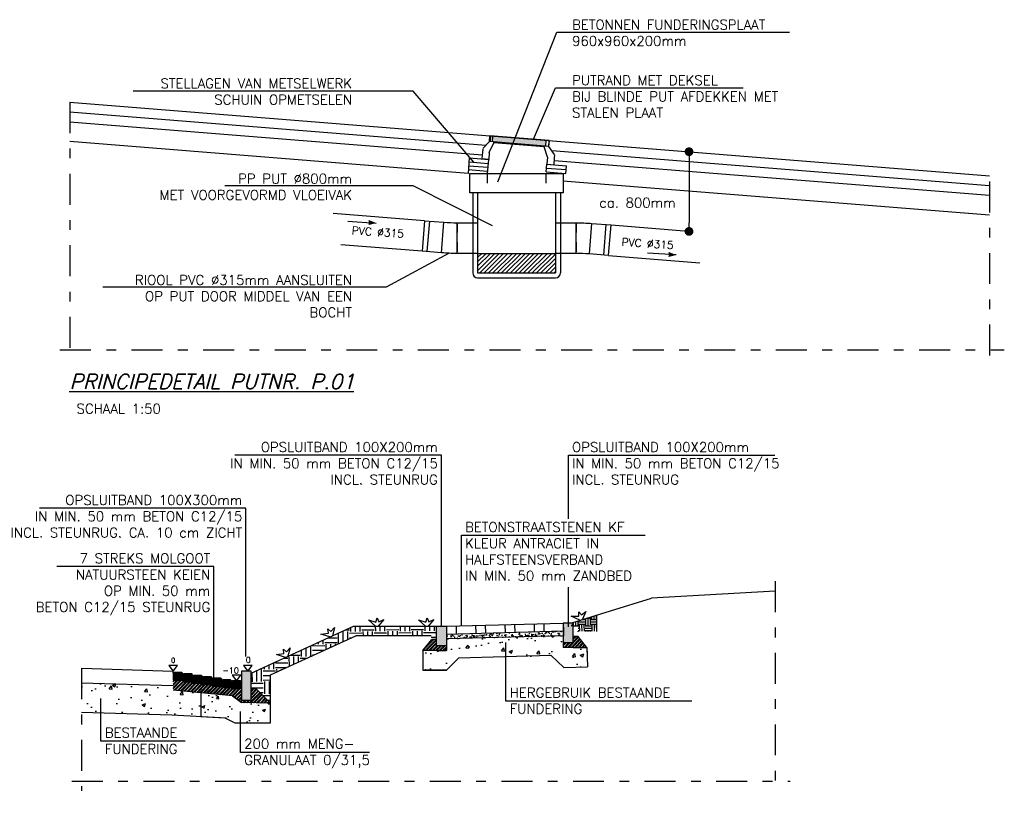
# Model space of a CAD drawing. Header units: metres. Extents: x 79.3 to 111, y -18.9 to -4.2.
# Tile 1 of 2: x 79.3 to 89.4, y -13.9 to -6. Entities that reach past the tile are written whole.
import ezdxf
from ezdxf.lldxf.tags import DXFTag

# ---------------------------------------------------------------- set-up
doc = ezdxf.new("R2010")
doc.units = ezdxf.units.M
for name, pattern in [('1-200 DASHDOT', [2.54, 1.27, -0.635, 0, -0.635]), ('1-200 HIDDEN', [0.9525, 0.635, -0.3175]), ('HIDDEN', [0.375, 0.25, -0.125])]:
    doc.linetypes.add(name, pattern=pattern)
for name, color, linetype in [('PH-ALG-AFBREEKLIJNEN', 8, '1-200 DASHDOT'), ('PH-ARCERING-FUNDERING', 8, 'Continuous'), ('PH-B-TEKST', 2, 'Continuous'), ('PH-BETON', 8, 'Continuous'), ('PH-D-PUTDEKSEL', 7, 'Continuous'), ('PH-D-STUWPUT', 4, 'Continuous'), ('PH-D-TEKST', 2, 'Continuous'), ('PH-INM-PUTRAND', 253, 'Solid'), ('PH-MAATVOERING', 7, 'Continuous'), ('PH-NIEUW-ARC-GRIND', 12, 'Continuous'), ('PH-NIEUW-DOORSNEDE-TEKST', 7, 'Continuous'), ('PH-NIEUW-ONTWERP', 7, 'Continuous'), ('PH-RIO-STRENG-RWA', 150, 'Continuous'), ('PH-TEKST', 2, 'Continuous')]:
    doc.layers.add(name, color=color, linetype=linetype)
doc.layers.add('VIEWPORT', color=7, linetype='Continuous', plot=False)
doc.styles.add('1-50', font='romans.shx', dxfattribs={"height": 0.1})
doc.styles.add('DETAIL', font='romans.shx', dxfattribs={"height": 0.025})
doc.styles.add('ROMANS', font='romans.shx')
doc.linetypes.add('1-200 ZIGZAG', pattern='A,0.0001016,-0.2032,[131,ltypeshp.shx,S=0.2032,R=0,X=-0.2032,Y=0],-0.4064,[131,ltypeshp.shx,S=0.2032,R=180,X=0.2032,Y=0],-0.2032', length=0.8129016)
tags = doc.linetypes.add('Solid', pattern=[10000, 10000]).pattern_tags.tags
tags[4:5] = [DXFTag(74, 4), DXFTag(75, 0), DXFTag(340, '0'), DXFTag(46, 1.0), DXFTag(50, 0.0), DXFTag(44, 0.0), DXFTag(45, 0.0)]
doc.dimstyles.new('BEMATING50', dxfattribs={"dimtxt": 0.1, "dimasz": 0.09, "dimexe": 0.1, "dimexo": 0.025, "dimgap": 0.1, "dimtad": 1, "dimlfac": -0.1, "dimzin": 0, "dimdsep": 46, "dimtxsty": '1-50', "dimblk": 'DOT', "dimcen": 0.09, "dimse1": 1, "dimse2": 1, "dimclrd": 8, "dimclre": 8, "dimclrt": 2, "dimadec": 1, "dimazin": 0, "dimtfac": 1, "dimtmove": 2, "dimatfit": 3, "dimfxl": 1, "dimtolj": 1, "dimtzin": 0, "dimarcsym": 0})
pattern_1 = [(0.4160000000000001, (0, 0), (0.1260745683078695, 0.127918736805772), [0.127, -0.127]), (0.4160000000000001, (-0.0003457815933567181, 0.04762374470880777), (0.1260745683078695, 0.127918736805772), [0.127, -0.127]), (0.4160000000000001, (-0.0006915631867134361, 0.09524748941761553), (0.1260745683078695, 0.127918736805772), [0.127, -0.127]), (90.41599999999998, (0.01506775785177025, 0.111237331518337), (-0.127918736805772, 0.1260745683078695), [0.127, -0.127]), (90.41599999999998, (0.06269150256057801, 0.1115831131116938), (-0.127918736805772, 0.1260745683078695), [0.127, -0.127]), (90.41599999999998, (0.1103152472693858, 0.1119288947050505), (-0.127918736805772, 0.1260745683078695), [0.127, -0.127])]

# ---------------------------------------------------------------- blocks, each defined once
blk = doc.blocks.new('_Dot')
at = {"color": 0, "linetype": 'ByBlock', "lineweight": -2}
blk.add_line((-0.5, 0), (-1, 0), dxfattribs=at)
at = {"color": 0, "linetype": 'ByBlock', "const_width": 0.5}
blk.add_lwpolyline([(-0.25, 0, 1), (0.25, 0, 1)], format="xyb", close=True, dxfattribs=at)
blk = doc.blocks.new('*D77')
at = {"color": 8, "lineweight": -2, "transparency": 16777216}
blk.add_line((86.12765123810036, -7.405306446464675), (86.12765123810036, -8.044022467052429), dxfattribs=at)
at = {"layer": 'Defpoints', "color": 0, "transparency": 16777216}
for p in [(86.12765123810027, -7.315306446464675), (86.12765123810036, -8.134022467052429), (86.16242437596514, -8.134022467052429)]:
    blk.add_point(p, dxfattribs=at)
at = {"color": 8, "lineweight": -2, "transparency": 16777216, "xscale": 0.09, "yscale": 0.09, "zscale": 0.09}
for p, rotation in [((86.12765123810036, -7.315306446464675), 90), ((86.12765123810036, -8.134022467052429), 270)]:
    blk.add_blockref('_Dot', p, dxfattribs=dict(at, rotation=rotation))
at = {"color": 2, "transparency": 16777216, "insert": (85.59848190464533, -7.83896997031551), "char_height": 0.1, "attachment_point": 5, "rotation": 0.10000000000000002, "style": '1-50'}
blk.add_mtext('\\A1;ca. 800mm', dxfattribs=at)

msp = doc.modelspace()

# ---------------------------------------------------------------- hatches: boundary and pattern name
h = msp.add_hatch()
h.set_pattern_fill('EARTH', color=12, scale=0.01, angle=0.4160000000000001)
h.set_pattern_definition([(0.4160000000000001, (16.61580428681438, 3.90832679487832), (0.06303728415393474, 0.06395936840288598), [0.0635, -0.0635]), (0.4160000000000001, (16.61563139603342, 3.932138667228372), (0.06303728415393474, 0.06395936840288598), [0.0635, -0.0635]), (0.4160000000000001, (16.61545850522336, 3.955950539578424), (0.06303728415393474, 0.06395936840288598), [0.0635, -0.0635]), (90.4159999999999, (16.62333816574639, 3.963945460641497), (-0.06395936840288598, 0.06303728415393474), [0.0635, -0.0635]), (90.4159999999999, (16.64715003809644, 3.964118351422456), (-0.06395936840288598, 0.06303728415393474), [0.0635, -0.0635]), (90.4159999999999, (16.67096191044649, 3.964291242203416), (-0.06395936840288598, 0.06303728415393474), [0.0635, -0.0635])])
h.paths.add_polyline_path([(84.92449708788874, -12.1525550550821), (84.92449708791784, -12.18838961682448), (84.9882855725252, -12.18664993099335), (84.98842188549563, -12.24666852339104), (85.18009451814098, -12.24144108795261), (85.18009451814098, -12.07341962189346)])
h = msp.add_hatch()
h.set_pattern_fill('EARTH', color=12, scale=0.02, angle=0.4160000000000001)
h.set_pattern_definition(pattern_1)
h.paths.add_polyline_path([(81.83195624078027, -12.97953866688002), (81.83195624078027, -12.57811009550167), (81.63195624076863, -12.66953866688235), (81.63195624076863, -12.82953866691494), (81.68195624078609, -12.82953866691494)])
h.paths.add_polyline_path([(83.53665932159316, -12.23340342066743), (83.53665932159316, -12.18933838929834), (82.68195624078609, -12.18953866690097), (82.46697280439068, -12.28781680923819), (83.47965139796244, -12.28781680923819), (83.4866593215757, -12.32363299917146), (83.53665932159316, -12.32363299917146)])
h = msp.add_hatch()
h.set_pattern_fill('EARTH', color=12, scale=0.02, angle=0.4160000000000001)
h.set_pattern_definition(pattern_1)
h.paths.add_polyline_path([(82.70749632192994, -12.28781680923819), (82.46697280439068, -12.28781680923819), (81.83195624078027, -12.57811009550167), (81.83195624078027, -12.68806370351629)])
h = msp.add_hatch()
h.set_pattern_fill('AR-CONC', color=12, scale=0.002, angle=0.4164620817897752, style=0)
h.set_pattern_definition([(50.41646208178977, (17.01580428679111, 3.879076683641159), (0.3645914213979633, -0.02922888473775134), [0.03809999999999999, -0.4190999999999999]), (355.4164620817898, (17.01580428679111, 3.879076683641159), (-0.07326240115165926, 0.3815912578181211), [0.03047999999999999, -0.3352811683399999]), (100.8679067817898, (17.04618680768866, 3.876640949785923), (0.291329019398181, 0.3523623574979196), [0.0323800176, -0.3561804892]), (46.60066208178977, (17.01506580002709, 3.980673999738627), (0.5427549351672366, -0.08014172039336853), [0.05714999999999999, -0.6286499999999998]), (97.05201969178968, (17.06029533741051, 3.973995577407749), (0.4711988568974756, 0.4982903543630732), [0.04857004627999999, -0.5342712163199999]), (351.6006132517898, (17.01506580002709, 3.980673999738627), (0.4711988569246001, 0.498290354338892), [0.04571993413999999, -0.5029194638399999]), (21.41646208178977, (17.06604907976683, 3.955643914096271), (0.3047074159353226, -0.2023209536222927), [0.03809999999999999, -0.4190999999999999]), (326.4164620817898, (17.06604907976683, 3.955643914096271), (0.1209232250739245, 0.3692646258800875), [0.03047999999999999, -0.3352799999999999]), (71.86790708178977, (17.09144136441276, 3.938783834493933), (0.425630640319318, 0.1669436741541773), [0.0323800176, -0.3561798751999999]), (37.91646208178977, (17.01580428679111, 3.879076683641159), (0.00494785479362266, 0.1691505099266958), [0, -0.331216, 0, -0.3403599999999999, 0, -0.33655]), (7.916462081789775, (17.01580428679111, 3.879076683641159), (0.1321794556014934, 0.2013272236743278), [0, -0.194056, 0, -0.3235959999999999, 0, -0.12827]), (327.9164620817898, (16.90252327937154, 3.878253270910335), (0.271257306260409, -0.009486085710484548), [0, -0.1269999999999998, 0, -0.3962399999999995, 0, -0.525779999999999]), (317.9164620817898, (16.8517246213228, 3.877884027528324), (0.2958809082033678, 0.05300501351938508), [0, -0.1651, 0, -0.2631439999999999, 0, -0.3733799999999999])])
h.paths.add_polyline_path([(81.1158222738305, -13.11588202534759), (81.11491443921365, -12.87200138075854), (80.83195624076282, -12.84392869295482), (80.83195624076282, -12.79885626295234), (79.89195624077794, -12.77065626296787), (79.89195624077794, -13.07079123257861), (80.8184623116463, -13.09858641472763)])
at = {"layer": 'PH-ARCERING-FUNDERING', "ltscale": 0.05}
h = msp.add_hatch(dxfattribs=at)
h.set_pattern_fill('ANSI32', color=256, scale=0.0027, angle=0.4164620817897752, style=0)
h.set_pattern_definition([(45.41646208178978, (19.61202661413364, 4.448527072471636), (-0.01831671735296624, 0.01805235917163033), []), (45.41646208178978, (19.62414964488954, 4.44861519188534), (-0.01831671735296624, 0.01805235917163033), [])])
h.paths.add_polyline_path([(83.63665932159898, -12.38933838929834), (83.63665932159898, -12.4393383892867), (83.39537212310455, -12.4393383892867), (83.4866593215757, -12.32363299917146), (83.53665932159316, -12.32363299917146), (83.53665932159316, -12.38933838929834)])
h = msp.add_hatch(dxfattribs=at)
h.set_pattern_fill('AR-SAND', color=256, scale=0.001, angle=0.4164620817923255, style=0)
h.set_pattern_definition([(37.91646208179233, (0, 0), (-0.001955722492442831, 0.04892840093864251), [0, -0.038608, 0, -0.04318, 0, -0.041275]), (7.916462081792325, (0, 0), (0.04443011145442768, 0.07200735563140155), [0, -0.020828, 0, -0.034798, 0, -0.013335]), (327.9164620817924, (-0.0312411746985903, -0.0002270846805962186), (0.07909610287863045, 0.000718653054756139), [0, -0.0127, 0, -0.04571999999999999, 0, -0.05968999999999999]), (317.9164620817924, (-0.0312411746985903, -0.0002270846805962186), (0.07619159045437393, 0.02284733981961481), [0, -0.00635, 0, -0.029972, 0, -0.03429])])
h.paths.add_polyline_path([(84.83665932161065, -12.23664086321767), (83.63884032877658, -12.26930865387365), (83.64020345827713, -12.31929006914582), (84.83665932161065, -12.28665945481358)])
h = msp.add_hatch(dxfattribs=at)
h.set_pattern_fill('ANSI32', color=256, scale=0.0027, angle=0.4164620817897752, style=0)
h.set_pattern_definition([(45.41646208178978, (19.92050736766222, 4.481254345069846), (-0.01831671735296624, 0.01805235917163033), []), (45.41646208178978, (19.93263039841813, 4.48134246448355), (-0.01831671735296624, 0.01805235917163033), [])])
h.paths.add_polyline_path([(84.83665932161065, -12.35661111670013), (84.83665932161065, -12.40661111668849), (85.07794652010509, -12.40661111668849), (84.98665932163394, -12.29090572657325), (84.93665932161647, -12.29090572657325), (84.93665932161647, -12.35661111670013)])
h = msp.add_hatch(dxfattribs=at)
h.set_pattern_fill('ANSI32', color=256, scale=0.0027, angle=0.4164620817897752, style=0)
h.set_pattern_definition([(45.41646208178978, (80.63195624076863, -12.72953866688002), (-0.01831671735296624, 0.01805235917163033), []), (45.41646208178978, (80.64407927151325, -12.72945054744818), (-0.01831671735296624, 0.01805235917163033), [])])
h.paths.add_polyline_path([(80.83195624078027, -12.74378877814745), (80.83252113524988, -12.84398473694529), (81.44109057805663, -12.90436178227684), (81.53195624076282, -12.97378877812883), (81.83195624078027, -12.97953866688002), (81.68195624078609, -12.82953866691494), (81.63195624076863, -12.82953866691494), (81.63195624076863, -12.94878877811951), (81.53195624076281, -12.94878877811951), (81.53195624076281, -12.82878877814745), (81.43195624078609, -12.82878877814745), (81.43195624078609, -12.81878877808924), (81.33195624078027, -12.81878877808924), (81.33195624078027, -12.80378877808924), (81.23195624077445, -12.80378877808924), (81.23195624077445, -12.78878877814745), (81.13195624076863, -12.78878877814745), (81.13195624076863, -12.77378877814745), (81.03195624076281, -12.77378877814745), (81.03195624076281, -12.75953866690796), (80.93195624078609, -12.75953866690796), (80.93195624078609, -12.74378877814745)])
h = msp.add_hatch(dxfattribs=at)
h.set_pattern_fill('AR-CONC', color=256, scale=0.0017, style=0)
h.set_pattern_definition([(49.99999999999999, (16.61580428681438, 3.90832679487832), (0.3097139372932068, -0.02709644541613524), [0.032385, -0.356235]), (355, (16.61580428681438, 3.90832679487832), (-0.05991381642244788, 0.3247966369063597), [0.025908, -0.284988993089]), (100.4514447, (16.64161369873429, 3.906068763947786), (0.2498001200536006, 0.2977001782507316), [0.02752301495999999, -0.3027534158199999]), (46.18420000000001, (16.61580428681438, 3.994686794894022), (0.4608343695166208, -0.07147195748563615), [0.0485775, -0.5343524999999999]), (96.63555760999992, (16.65420711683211, 3.988730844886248), (0.4035870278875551, 0.4206244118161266), [0.041284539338, -0.454130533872]), (351.1841511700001, (16.61580428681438, 3.994686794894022), (0.4035870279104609, 0.4206244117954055), [0.038861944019, -0.427481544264]), (21, (16.65898428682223, 3.973096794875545), (0.2577444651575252, -0.1738508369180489), [0.032385, -0.356235]), (326.0000000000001, (16.65898428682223, 3.973096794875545), (0.105063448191, 0.3131195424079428), [0.025908, -0.284988]), (71.45144499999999, (16.68046299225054, 3.958609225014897), (0.3628079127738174, 0.1392687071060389), [0.02752301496, -0.3027528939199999]), (37.50000000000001, (16.61580428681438, 3.90832679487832), (0.005250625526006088, 0.1437435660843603), [0, -0.2815336, 0, -0.289306, 0, -0.2860675]), (7.499999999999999, (16.61580428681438, 3.90832679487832), (0.1135934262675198, 0.1703069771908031), [0, -0.1649476, 0, -0.2750566, 0, -0.1090295]), (327.5, (16.51951288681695, 3.90832679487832), (0.2305040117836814, -0.009738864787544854), [0, -0.10795, 0, -0.336804, 0, -0.4469129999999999]), (317.5, (16.47633288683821, 3.90832679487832), (0.2518196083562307, 0.04322503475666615), [0, -0.140335, 0, -0.2236724, 0, -0.317373])])
h.paths.add_polyline_path([(81.11493585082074, -12.87775339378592), (81.115684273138, -13.07880952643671), (81.36452383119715, -13.10349725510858), (81.46458434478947, -13.17953866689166), (81.83195624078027, -13.17953866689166), (81.83195624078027, -12.97953866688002), (81.53195624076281, -12.97953866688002), (81.44052568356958, -12.91005562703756)])
at = {"layer": 'PH-BETON'}
h = msp.add_hatch(dxfattribs=at)
h.set_pattern_fill('AR-CONC', color=256, scale=0.002, angle=0.4164620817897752, style=0)
h.set_pattern_definition([(50.41646208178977, (63.98896466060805, 4.959108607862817), (0.3645914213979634, -0.02922888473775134), [0.03809999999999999, -0.4191]), (355.4164620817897, (63.98896466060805, 4.959108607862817), (-0.07326240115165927, 0.381591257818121), [0.03047999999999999, -0.3352811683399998]), (100.8679067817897, (64.0193471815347, 4.95667287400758), (0.2913290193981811, 0.3523623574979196), [0.03238001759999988, -0.356180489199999]), (46.60066208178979, (63.98822617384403, 5.060705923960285), (0.5427549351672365, -0.08014172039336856), [0.05714999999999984, -0.6286499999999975]), (97.05201969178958, (64.03345571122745, 5.054027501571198), (0.4711988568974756, 0.4982903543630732), [0.04857004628, -0.53427121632]), (351.6006132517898, (63.98822617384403, 5.060705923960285), (0.4711988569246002, 0.498290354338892), [0.04571993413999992, -0.5029194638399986]), (21.41646208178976, (64.03920945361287, 5.035675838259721), (0.3047074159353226, -0.2023209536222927), [0.03809999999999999, -0.4191]), (326.4164620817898, (64.03920945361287, 5.035675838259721), (0.1209232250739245, 0.3692646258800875), [0.03047999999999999, -0.3352799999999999]), (71.86790708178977, (64.0646017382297, 5.018815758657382), (0.4256306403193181, 0.1669436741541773), [0.03238001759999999, -0.3561798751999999]), (37.91646208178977, (63.98896466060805, 4.959108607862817), (0.00494785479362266, 0.1691505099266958), [0, -0.331216, 0, -0.34036, 0, -0.33655]), (7.916462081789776, (63.98896466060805, 4.959108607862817), (0.1321794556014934, 0.2013272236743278), [0, -0.1940559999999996, 0, -0.3235959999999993, 0, -0.1282699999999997]), (327.9164620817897, (63.87568365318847, 4.958285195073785), (0.271257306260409, -0.009486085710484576), [0, -0.1269999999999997, 0, -0.3962399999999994, 0, -0.5257799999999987]), (317.9164620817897, (63.82488499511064, 4.957915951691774), (0.2958809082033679, 0.05300501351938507), [0, -0.1650999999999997, 0, -0.2631439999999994, 0, -0.3733799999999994])])
h.paths.add_polyline_path([(83.39537212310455, -12.6393383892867), (83.63665932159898, -12.6393383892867), (83.75989766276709, -12.51610004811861), (84.71082871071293, -12.49016556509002), (84.8432388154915, -12.61429309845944), (85.08440035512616, -12.60650695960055), (85.07794652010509, -12.40661111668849), (84.83665932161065, -12.40661111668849), (84.83665932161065, -12.28665945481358), (83.63665932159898, -12.3193867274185), (83.63665932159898, -12.4393383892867), (83.39537212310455, -12.4393383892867)])
at = {"layer": 'PH-NIEUW-ONTWERP'}
h = msp.add_hatch(color=11, dxfattribs=at)
h.dxf.hatch_style = 1
h.paths.add_polyline_path([(83.63665932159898, -12.38933838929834), (83.53665932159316, -12.38933838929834), (83.53665932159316, -12.18933838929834), (83.63665932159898, -12.18933838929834)])
h = msp.add_hatch(color=11, dxfattribs=at)
h.dxf.hatch_style = 1
h.paths.add_polyline_path([(84.83665932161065, -12.35661111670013), (84.93665932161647, -12.35661111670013), (84.93665932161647, -12.15661111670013), (84.83665932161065, -12.15661111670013)])
h = msp.add_hatch(color=11, dxfattribs=at)
h.dxf.hatch_style = 1
h.paths.add_polyline_path([(80.84195624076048, -12.66378877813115), (80.83195624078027, -12.67378877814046), (80.83195624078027, -12.74378877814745), (80.93195624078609, -12.74378877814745), (80.93195624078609, -12.67378877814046), (80.92195624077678, -12.66378877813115)])
h = msp.add_hatch(color=11, dxfattribs=at)
h.dxf.hatch_style = 1
h.paths.add_polyline_path([(80.9419562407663, -12.67878877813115), (80.93195624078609, -12.68878877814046), (80.93195624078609, -12.75878877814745), (81.03195624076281, -12.75878877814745), (81.03195624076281, -12.68878877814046), (81.0219562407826, -12.67878877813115)])
h = msp.add_hatch(color=11, dxfattribs=at)
h.dxf.hatch_style = 1
h.paths.add_polyline_path([(81.04195624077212, -12.69378877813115), (81.03195624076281, -12.70378877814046), (81.03195624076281, -12.77378877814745), (81.13195624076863, -12.77378877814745), (81.13195624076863, -12.70378877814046), (81.12195624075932, -12.69378877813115)])
h = msp.add_hatch(color=11, dxfattribs=at)
h.dxf.hatch_style = 1
h.paths.add_polyline_path([(81.14195624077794, -12.70878877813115), (81.13195624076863, -12.71878877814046), (81.13195624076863, -12.78878877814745), (81.23195624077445, -12.78878877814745), (81.23195624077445, -12.71878877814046), (81.22195624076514, -12.70878877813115)])
h = msp.add_hatch(color=11, dxfattribs=at)
h.dxf.hatch_style = 1
h.paths.add_polyline_path([(81.24195624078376, -12.72378877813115), (81.23195624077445, -12.73378877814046), (81.23195624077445, -12.80378877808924), (81.33195624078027, -12.80378877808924), (81.33195624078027, -12.73378877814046), (81.32195624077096, -12.72378877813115)])
h = msp.add_hatch(color=11, dxfattribs=at)
h.dxf.hatch_style = 1
h.paths.add_polyline_path([(81.53195624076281, -12.94878877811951), (81.63195624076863, -12.94878877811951), (81.63195624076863, -12.64878877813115), (81.53195624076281, -12.64878877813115)])
h = msp.add_hatch(color=11, dxfattribs=at)
h.dxf.hatch_style = 1
h.paths.add_polyline_path([(81.34195624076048, -12.73878877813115), (81.33195624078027, -12.74878877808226), (81.33195624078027, -12.81878877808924), (81.43195624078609, -12.81878877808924), (81.43195624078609, -12.74878877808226), (81.42195624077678, -12.73878877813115)])
h = msp.add_hatch(color=11, dxfattribs=at)
h.dxf.hatch_style = 1
h.paths.add_polyline_path([(81.4419562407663, -12.74878877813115), (81.43195624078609, -12.75878877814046), (81.43195624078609, -12.82878877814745), (81.53195624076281, -12.82878877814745), (81.53195624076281, -12.75878877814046), (81.5219562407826, -12.74878877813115)])
at = {"layer": 'PH-RIO-STRENG-RWA', "linetype": 'Continuous'}
h = msp.add_hatch(dxfattribs=at)
h.set_pattern_fill('ANSI31', color=8, scale=0.01)
h.set_pattern_definition([(45, (-51.00228167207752, 0.3222072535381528), (-0.02245064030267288, 0.02245064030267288), [])])
h.paths.add_polyline_path([(84.75713091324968, -8.359877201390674), (83.95713091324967, -8.359877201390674), (83.95713091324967, -8.55987720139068), (84.75713091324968, -8.559877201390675)])

# ---------------------------------------------------------------- linework, layer by layer
for p, q in [((79.76984238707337, -6.80668173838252), (89.21109199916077, -7.561981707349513)), ((79.76984238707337, -6.907001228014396), (84.04326400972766, -7.24887495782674)), ((79.76984238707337, -7.007320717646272), (84.00471621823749, -7.346110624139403)), ((79.76984238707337, -7.207959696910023), (83.85918118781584, -7.535106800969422)), ((84.69000154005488, -7.260486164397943), (84.07940286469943, -7.211638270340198)), ((84.71976077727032, -7.302994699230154), (89.21109199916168, -7.662301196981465)), ((84.74235952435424, -7.405122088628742), (89.21109199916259, -7.762620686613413)), ((84.83207349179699, -7.612938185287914), (89.21109199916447, -7.963259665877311)), ((83.41229192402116, -8.023561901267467), (83.38717217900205, -8.337558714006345)), ((83.46213268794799, -8.02754916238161), (83.43701294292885, -8.34154597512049)), ((83.58653523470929, -8.353507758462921), (83.61165497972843, -8.039510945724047)), ((83.74602567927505, -8.359877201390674), (83.74602567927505, -8.044877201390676)), ((83.90713091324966, -8.044877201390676), (83.90713091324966, -8.359877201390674)), ((83.95713091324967, -8.044877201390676), (83.95713091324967, -8.359877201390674)), ((84.75713091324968, -8.044877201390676), (84.75713091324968, -8.359877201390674)), ((84.8071309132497, -8.044877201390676), (84.8071309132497, -8.359877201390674)), ((84.9682361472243, -8.359877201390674), (84.9682361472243, -8.044877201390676)), ((85.12772659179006, -8.051246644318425), (85.10260684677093, -8.3652434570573)), ((85.25212913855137, -8.377205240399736), (85.27724888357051, -8.063208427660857)), ((85.30196990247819, -8.38119250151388), (85.3270896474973, -8.067195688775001))]:
    msp.add_line(p, q)
at = {"color": 12}
for p, q in [((87.01195624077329, -11.82953866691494), (85.74195624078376, -11.89953866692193)), ((85.18009451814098, -12.24144108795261), (85.18009451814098, -12.07341962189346)), ((81.83195624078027, -12.68806370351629), (82.70749632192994, -12.28781680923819)), ((83.47965139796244, -12.28781680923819), (82.70749632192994, -12.28781680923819)), ((79.89195624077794, -12.62058877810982), (80.83195624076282, -12.64878877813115)), ((80.83195624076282, -12.66878877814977), (80.83195624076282, -12.64878877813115)), ((81.83195624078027, -12.97953866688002), (81.83195624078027, -12.68806370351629)), ((79.89195624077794, -12.77065626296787), (80.83195624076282, -12.79885626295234)), ((79.89195624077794, -13.07079123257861), (80.8184623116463, -13.09858641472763)), ((80.8184623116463, -13.09858641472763), (81.381032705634, -13.13130769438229))]:
    msp.add_line(p, q, dxfattribs=at)
at = {"color": 3}
for p, q in [((81.63195624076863, -12.66953866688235), (82.68195624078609, -12.18953866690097)), ((82.68195624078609, -12.18953866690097), (83.53665932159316, -12.18933838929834))]:
    msp.add_line(p, q, dxfattribs=at)
for points in [[(83.41229192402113, -8.023561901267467), (83.61165497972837, -8.039510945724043, 0.01996014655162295), (83.74602567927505, -8.044877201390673), (83.95713091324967, -8.044877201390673)], [(84.75713091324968, -8.044877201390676), (84.9682361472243, -8.044877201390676, -0.01996014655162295), (85.12772659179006, -8.051246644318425), (85.3270896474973, -8.067195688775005)], [(83.95713091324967, -8.359877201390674), (83.74602567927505, -8.359877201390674, -0.01996014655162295), (83.58653523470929, -8.353507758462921), (83.38717217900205, -8.337558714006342)], [(85.30196990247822, -8.38119250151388), (85.10260684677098, -8.365243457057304, 0.01996014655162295), (84.9682361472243, -8.359877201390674), (84.75713091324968, -8.359877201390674)]]:
    msp.add_lwpolyline(points, format="xyb")
at = {"color": 12}
msp.add_lwpolyline([(85.32173159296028, -12.02956741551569), (85.74195624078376, -11.89946180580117)], dxfattribs=at)
at = {"color": 3}
msp.add_lwpolyline([(84.92449708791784, -12.1525550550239), (85.32173159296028, -12.02956741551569)], dxfattribs=at)
at = {"color": 1}
for points in [[(83.63665932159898, -12.38933838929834), (83.53665932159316, -12.38933838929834), (83.53665932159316, -12.18933838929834), (83.63665932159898, -12.18933838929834)], [(84.83665932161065, -12.35661111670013), (84.93665932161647, -12.35661111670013), (84.93665932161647, -12.15661111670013), (84.83665932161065, -12.15661111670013)], [(80.84195624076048, -12.66378877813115), (80.83195624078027, -12.67378877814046), (80.83195624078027, -12.74378877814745), (80.93195624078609, -12.74378877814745), (80.93195624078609, -12.67378877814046), (80.92195624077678, -12.66378877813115)], [(80.9419562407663, -12.67878877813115), (80.93195624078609, -12.68878877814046), (80.93195624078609, -12.75878877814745), (81.03195624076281, -12.75878877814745), (81.03195624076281, -12.68878877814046), (81.0219562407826, -12.67878877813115)], [(81.04195624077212, -12.69378877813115), (81.03195624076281, -12.70378877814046), (81.03195624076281, -12.77378877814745), (81.13195624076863, -12.77378877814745), (81.13195624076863, -12.70378877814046), (81.12195624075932, -12.69378877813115)], [(81.14195624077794, -12.70878877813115), (81.13195624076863, -12.71878877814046), (81.13195624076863, -12.78878877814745), (81.23195624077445, -12.78878877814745), (81.23195624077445, -12.71878877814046), (81.22195624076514, -12.70878877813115)], [(81.24195624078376, -12.72378877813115), (81.23195624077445, -12.73378877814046), (81.23195624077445, -12.80378877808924), (81.33195624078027, -12.80378877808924), (81.33195624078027, -12.73378877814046), (81.32195624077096, -12.72378877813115)], [(81.53195624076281, -12.94878877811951), (81.63195624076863, -12.94878877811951), (81.63195624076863, -12.64878877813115), (81.53195624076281, -12.64878877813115)], [(81.34195624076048, -12.73878877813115), (81.33195624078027, -12.74878877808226), (81.33195624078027, -12.81878877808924), (81.43195624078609, -12.81878877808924), (81.43195624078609, -12.74878877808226), (81.42195624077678, -12.73878877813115)], [(81.4419562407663, -12.74878877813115), (81.43195624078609, -12.75878877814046), (81.43195624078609, -12.82878877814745), (81.53195624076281, -12.82878877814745), (81.53195624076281, -12.75878877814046), (81.5219562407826, -12.74878877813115)]]:
    msp.add_lwpolyline(points, close=True, dxfattribs=at)
at = {"layer": 'PH-ALG-AFBREEKLIJNEN', "ltscale": 0.25}
for p, q in [((89.21109199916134, -7.621332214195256), (89.21109199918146, -9.48704824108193)), ((79.66984238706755, -9.351304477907), (89.36424755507, -9.351304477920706)), ((87.01195624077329, -11.72735827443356), (87.01195624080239, -13.91528155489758)), ((79.79195624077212, -13.77953779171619), (87.1651117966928, -13.77953779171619))]:
    msp.add_line(p, q, dxfattribs=at)
for points in [[(79.76984238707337, -6.80668173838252), (79.76984238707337, -9.451304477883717)], [(79.89195624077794, -12.62058877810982), (79.89195624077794, -13.87953779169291)]]:
    msp.add_lwpolyline(points, dxfattribs=at)
at = {"layer": 'PH-ARCERING-FUNDERING', "ltscale": 0.05}
for p, q in [((83.39537212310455, -12.4393383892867), (83.4866593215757, -12.32363299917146)), ((83.53665932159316, -12.32363299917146), (83.4866593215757, -12.32363299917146)), ((84.93665932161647, -12.29090572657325), (84.98665932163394, -12.29090572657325)), ((85.07794652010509, -12.40661111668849), (84.98665932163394, -12.29090572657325)), ((83.63665932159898, -12.38933838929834), (83.63665932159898, -12.4393383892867)), ((84.83665932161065, -12.35661111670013), (84.83665932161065, -12.40661111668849)), ((84.93665932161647, -12.40661111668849), (84.83665932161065, -12.40661111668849)), ((84.93665932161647, -12.40661111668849), (85.07794652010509, -12.40661111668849)), ((83.53665932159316, -12.4393383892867), (83.39537212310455, -12.4393383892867)), ((83.53665932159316, -12.4393383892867), (83.63665932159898, -12.4393383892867)), ((81.63195624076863, -12.82953866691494), (81.68195624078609, -12.82953866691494)), ((81.83195624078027, -12.97953866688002), (81.68195624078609, -12.82953866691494)), ((81.44052568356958, -12.90430573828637), (80.83195624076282, -12.84392869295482)), ((81.44052568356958, -12.90430573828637), (81.53195624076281, -12.97378877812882))]:
    msp.add_line(p, q, dxfattribs=at)
msp.add_lwpolyline([(81.11491443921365, -12.87200138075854), (81.1158222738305, -13.11588202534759), (81.36305453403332, -13.13026201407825), (81.46458434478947, -13.17953866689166), (81.83195624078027, -13.17953866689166), (81.83195624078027, -12.97953866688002), (81.53195624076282, -12.97378877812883), (81.44109057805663, -12.90436178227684), (80.83252113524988, -12.84398473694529)], dxfattribs=at)
at = {"layer": 'PH-BETON'}
for p, q in [((84.83665932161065, -12.28665945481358), (83.63665932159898, -12.3193867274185)), ((85.07794652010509, -12.40661111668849), (85.08440035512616, -12.60650695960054)), ((83.39537212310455, -12.4393383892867), (83.39537212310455, -12.6393383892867)), ((83.63665932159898, -12.6393383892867), (83.75989766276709, -12.51610004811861)), ((84.71082871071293, -12.49016556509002), (83.75989766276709, -12.51610004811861)), ((84.8432388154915, -12.61429309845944), (84.71082871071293, -12.49016556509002)), ((84.8432388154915, -12.61429309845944), (85.08440035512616, -12.60650695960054)), ((83.39537212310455, -12.6393383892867), (83.63665932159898, -12.6393383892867)), ((83.63665932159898, -12.6393383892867), (83.43665932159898, -12.6393383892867))]:
    msp.add_line(p, q, dxfattribs=at)
msp.add_lwpolyline([(85.07794652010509, -12.40661111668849), (85.08031881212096, -12.48008856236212)], dxfattribs=at)
at = {"layer": 'PH-D-PUTDEKSEL'}
for p, q in [((84.07940286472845, -7.21163827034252), (84.08418757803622, -7.151829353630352)), ((84.69224489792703, -7.20047393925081), (84.08418757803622, -7.151829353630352)), ((84.09044233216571, -7.152329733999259), (84.08565761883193, -7.212138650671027)), ((84.10930732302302, -7.214030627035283), (84.11409203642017, -7.154221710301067)), ((84.00973093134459, -7.283426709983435), (84.07940286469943, -7.211638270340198)), ((84.07688564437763, -7.321788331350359), (84.12346210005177, -7.225194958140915)), ((84.12346209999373, -7.225194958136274), (84.124259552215, -7.21522680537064)), ((84.64180604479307, -7.26666247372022), (84.12346210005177, -7.225194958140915)), ((84.64180604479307, -7.26666247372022), (84.6426034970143, -7.256694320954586)), ((84.67497481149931, -7.369635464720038), (84.64180604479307, -7.26666247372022)), ((84.65755572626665, -7.257890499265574), (84.66234043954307, -7.198081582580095)), ((84.6885314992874, -7.200176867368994), (84.68374678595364, -7.259985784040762)), ((84.69000154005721, -7.260486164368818), (84.69478625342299, -7.200677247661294)), ((84.74737423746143, -7.342438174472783), (84.6900015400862, -7.26048616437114)), ((84.00678959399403, -7.32019342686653), (84.00120742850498, -7.389970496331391)), ((84.00941195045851, -7.287413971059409), (84.00678959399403, -7.32019342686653)), ((84.07688564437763, -7.321788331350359), (84.0709844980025, -7.39555266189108)), ((84.67497481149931, -7.369635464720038), (84.66907366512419, -7.443399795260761)), ((84.74705525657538, -7.346425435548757), (84.74443290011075, -7.37920489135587)), ((83.87162144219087, -7.379603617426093), (83.85891081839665, -7.538486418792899)), ((83.86524182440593, -7.45934883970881), (84.06460488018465, -7.475297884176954)), ((83.86843163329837, -7.419476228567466), (84.06779468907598, -7.435425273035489)), ((83.87162144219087, -7.379603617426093), (84.07098449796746, -7.39555266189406)), ((84.0709844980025, -7.39555266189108), (84.00120742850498, -7.389970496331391)), ((84.05841559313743, -7.538486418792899), (84.07098449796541, -7.395552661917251)), ((84.66269404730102, -7.523145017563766), (84.66907366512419, -7.443399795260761)), ((84.66907366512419, -7.443399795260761), (84.7388507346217, -7.448981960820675)), ((84.66907366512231, -7.443399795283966), (84.86843672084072, -7.459348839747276)), ((84.74443290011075, -7.37920489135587), (84.7388507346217, -7.448981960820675)), ((84.86205710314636, -7.539094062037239), (84.8684367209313, -7.459348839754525)), ((83.86205201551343, -7.499221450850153), (84.06047251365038, -7.515095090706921)), ((84.66269404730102, -7.523145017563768), (84.86205710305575, -7.539094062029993)), ((84.66588385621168, -7.48327240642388), (84.86524691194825, -7.499221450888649))]:
    msp.add_line(p, q, dxfattribs=at)
msp.add_lwpolyline([(83.87713091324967, -7.738486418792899), (83.87713091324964, -7.538486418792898), (84.83713091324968, -7.5384864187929), (84.83713091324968, -7.738486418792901)], close=True, dxfattribs=at)
at = {"layer": 'PH-D-PUTDEKSEL', "color": 12}
msp.add_solid([(84.66234043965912, -7.198081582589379), (84.65755572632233, -7.257890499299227), (84.11409203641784, -7.154221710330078), (84.10930732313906, -7.214030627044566)], dxfattribs=at)
at = {"layer": 'PH-D-STUWPUT', "color": 3}
for p, q in [((83.41229192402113, -8.023561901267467), (82.47419602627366, -7.948514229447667)), ((85.3270896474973, -8.067195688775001), (86.16242437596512, -8.134022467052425)), ((83.38717217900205, -8.337558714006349), (82.55183745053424, -8.270731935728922)), ((85.30196990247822, -8.38119250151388), (86.2400658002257, -8.45624017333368))]:
    msp.add_line(p, q, dxfattribs=at)
at = {"layer": 'PH-D-STUWPUT', "color": 8, "linetype": 'HIDDEN', "ltscale": 0.05}
for p, q in [((83.74602567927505, -8.044877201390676), (83.74602567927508, -8.359877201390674)), ((84.9682361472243, -8.044877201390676), (84.96823614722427, -8.359877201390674))]:
    msp.add_line(p, q, dxfattribs=at)
at = {"layer": 'PH-D-TEKST', "color": 8}
for p, q in [((84.1658198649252, -7.624017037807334), (84.77090652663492, -6.088473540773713)), ((84.77090652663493, -6.088473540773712), (87.15978739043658, -6.088473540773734)), ((84.5327875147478, -7.187717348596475), (84.75817678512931, -6.658739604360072)), ((84.75817678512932, -6.658739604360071), (86.68439277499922, -6.658739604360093)), ((83.29614233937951, -6.692473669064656), (80.42171134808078, -6.692473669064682)), ((83.92014847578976, -7.423613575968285), (83.29614233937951, -6.692473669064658)), ((83.29614233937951, -7.663986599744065), (81.36312873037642, -7.663986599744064)), ((84.11067661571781, -8.074859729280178), (83.29614233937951, -7.663986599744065)), ((83.66621688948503, -8.358284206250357), (83.01764149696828, -8.70493127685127)), ((83.0176414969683, -8.704931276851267), (80.11030854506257, -8.70493127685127))]:
    msp.add_line(p, q, dxfattribs=at)
at = {"layer": 'PH-D-TEKST', "color": 7}
for p, q in [((82.62339166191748, -8.028804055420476), (82.91665955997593, -8.047632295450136)), ((85.9961763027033, -8.375950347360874), (85.70290840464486, -8.357122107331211))]:
    msp.add_line(p, q, dxfattribs=at)
for points in [[(82.84048562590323, -8.01668828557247), (82.83715400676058, -8.06858144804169), (82.91665956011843, -8.047632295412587)], [(85.92000236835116, -8.345006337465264), (85.91667074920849, -8.396899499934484), (85.99617630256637, -8.375950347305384)]]:
    msp.add_solid(points, dxfattribs=at)
at = {"layer": 'PH-INM-PUTRAND'}
for p, q in [((83.63665932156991, -12.18933838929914), (84.83665932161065, -12.15661111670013)), ((83.63665932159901, -12.18933838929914), (83.63884032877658, -12.26930865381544)), ((83.7366221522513, -12.18661213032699), (83.73880315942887, -12.26658239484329)), ((83.93654781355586, -12.18115961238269), (83.93872882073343, -12.26112987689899)), ((84.03651064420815, -12.17843335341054), (84.03869165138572, -12.25840361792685)), ((84.23643630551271, -12.17298083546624), (84.23861731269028, -12.25295109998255)), ((84.336399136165, -12.17025457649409), (84.33858014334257, -12.2502248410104)), ((84.53632479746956, -12.16480205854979), (84.53850580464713, -12.2447723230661)), ((84.63628762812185, -12.16207579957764), (84.63846863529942, -12.24204606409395)), ((84.83665932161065, -12.15661111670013), (84.83884032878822, -12.23658138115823)), ((83.63884032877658, -12.26930865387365), (84.83665932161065, -12.23664086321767)), ((84.83884032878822, -12.23658138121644), (84.84020345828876, -12.2865627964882))]:
    msp.add_line(p, q, dxfattribs=at)
at = {"layer": 'PH-MAATVOERING'}
for points in [[(80.87616874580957, -12.59207382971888), (80.78774373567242, -12.59207382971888), (80.83195624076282, -12.64878877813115)], [(81.64271402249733, -12.59207382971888), (81.55428901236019, -12.59207382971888), (81.59850151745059, -12.64878877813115)], [(81.5261687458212, -12.69207382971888), (81.43774373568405, -12.69207382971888), (81.48195624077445, -12.74878877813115)]]:
    msp.add_lwpolyline(points, close=True, dxfattribs=at)
at = {"layer": 'PH-NIEUW-ARC-GRIND', "color": 3, "ltscale": 3}
for points in [[(82.90944183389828, -12.18953866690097), (82.83765217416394, -12.1236681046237), (82.91234313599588, -12.14732673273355), (82.92624067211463, -12.10345181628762), (82.9422116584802, -12.14235649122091), (82.99376048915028, -12.1211948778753), (82.93777854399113, -12.18749198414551)], [(83.4226630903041, -12.18953866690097), (83.35087343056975, -12.1236681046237), (83.4255643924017, -12.14732673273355), (83.43946192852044, -12.10345181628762), (83.45543291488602, -12.14235649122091), (83.50698174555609, -12.1211948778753), (83.45099980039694, -12.18749198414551)], [(85.00701906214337, -12.12700545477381), (84.91895929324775, -12.08531416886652), (84.99730602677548, -12.08582388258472), (84.99760544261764, -12.03980149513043), (85.02436832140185, -12.07224212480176), (85.06735226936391, -12.03678121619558), (85.03348274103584, -12.11666951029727)], [(82.44150257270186, -12.29946034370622), (82.34882538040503, -12.26940000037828), (82.42659120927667, -12.25986342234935), (82.42098923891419, -12.21418226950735), (82.45168944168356, -12.24292498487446), (82.48977364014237, -12.20224710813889), (82.46642315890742, -12.28581767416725)], [(81.98451996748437, -12.50836667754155), (81.89184277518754, -12.47830633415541), (81.96960860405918, -12.46876975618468), (81.9640066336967, -12.42308860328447), (81.99470683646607, -12.45183131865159), (82.03279103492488, -12.41115344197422), (82.00944055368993, -12.49472400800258)]]:
    msp.add_lwpolyline(points, dxfattribs=at)
at = {"layer": 'PH-NIEUW-DOORSNEDE-TEKST', "color": 8}
for p, q in [((83.58554410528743, -10.43206054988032), (81.46509029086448, -10.43206054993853)), ((83.58554410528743, -12.19674677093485), (83.58554410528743, -10.4320605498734)), ((84.88912785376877, -10.43206054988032), (87.00958166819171, -10.43206054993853)), ((84.88912785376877, -11.08738507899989), (84.88912785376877, -10.4320605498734)), ((81.57909574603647, -10.97668729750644), (79.45864193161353, -10.97668729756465)), ((81.57909574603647, -12.49964144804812), (81.57909574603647, -10.97668729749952)), ((83.79103926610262, -12.18962363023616), (83.79103926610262, -11.25365445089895)), ((83.79103926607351, -11.25365445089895), (85.6781116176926, -11.25365445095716)), ((81.25046206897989, -11.57588863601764), (79.63878078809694, -11.57588863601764)), ((81.25046206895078, -12.74503852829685), (81.25046206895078, -11.57588863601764)), ((84.88912785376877, -12.19674677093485), (84.88912785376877, -11.78918613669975)), ((84.24878272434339, -12.95874650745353), (84.24878272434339, -12.35654533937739)), ((80.08839002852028, -13.37031019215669), (80.08839002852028, -12.92995349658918)), ((86.15765964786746, -12.95874650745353), (84.24878272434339, -12.95874650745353)), ((81.52325513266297, -13.48433289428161), (81.52325513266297, -13.06442889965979)), ((80.95656570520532, -13.37031019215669), (80.08839002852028, -13.37031019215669)), ((82.84699034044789, -13.48433289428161), (81.52325513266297, -13.48433289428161))]:
    msp.add_line(p, q, dxfattribs=at)
at = {"layer": 'PH-RIO-STRENG-RWA', "color": 8, "linetype": '1-200 ZIGZAG', "ltscale": 0.1}
for p, q in [((83.90713091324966, -7.738486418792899), (83.90713091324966, -8.044877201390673)), ((84.80713091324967, -7.738486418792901), (84.80713091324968, -8.044877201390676)), ((83.90713091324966, -8.359877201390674), (83.90713091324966, -8.559877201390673)), ((84.8071309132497, -8.359877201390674), (84.8071309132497, -8.559877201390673))]:
    msp.add_line(p, q, dxfattribs=at)
at = {"layer": 'PH-RIO-STRENG-RWA', "color": 8, "linetype": 'Continuous'}
for p, q in [((83.95713091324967, -7.738486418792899), (83.95713091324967, -8.044877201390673)), ((84.75713091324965, -7.738486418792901), (84.75713091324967, -8.044877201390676)), ((83.95713091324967, -8.359877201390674), (84.75713091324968, -8.359877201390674)), ((83.95713091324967, -8.359877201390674), (83.95713091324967, -8.559877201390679)), ((84.75713091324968, -8.359877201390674), (84.75713091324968, -8.559877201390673)), ((83.95713091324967, -8.609877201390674), (84.75713091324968, -8.609877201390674))]:
    msp.add_line(p, q, dxfattribs=at)
msp.add_lwpolyline([(83.95713091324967, -8.559877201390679), (84.75713091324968, -8.559877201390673)], dxfattribs=at)
for centre, radius, start, end in [((83.95713091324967, -8.559877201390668), 0.05000000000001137, 180.0000000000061, 270), ((84.75713091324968, -8.559877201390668), 0.05000000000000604, 270, 359.9999999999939)]:
    msp.add_arc(centre, radius, start, end, dxfattribs=at)
at = {"layer": 'VIEWPORT', "linetype": '1-200 HIDDEN', "ltscale": 0.07}
for p, q in [((84.05713091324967, -7.53848641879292), (84.05713091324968, -7.738486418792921)), ((84.65713091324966, -7.538486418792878), (84.65713091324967, -7.738486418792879))]:
    msp.add_line(p, q, dxfattribs=at)

# ---------------------------------------------------------------- texts
at = {"layer": 'PH-B-TEKST', "color": 1, "style": '1-50', "oblique": 15}
msp.add_text('%%UPRINCIPEDETAIL PUTNR. P.01', height=0.15, dxfattribs=at).set_placement((79.77085086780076, -9.749524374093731))
at = {"layer": 'PH-D-TEKST', "color": 7, "style": 'ROMANS'}
for s, p in [('PVC %%C315', (82.66424015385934, -8.163965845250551)), ('PVC %%c315', (85.43282290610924, -8.28132817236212))]:
    msp.add_text(s, height=0.08, rotation=356.3265663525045, dxfattribs=at).set_placement(p)
at = {"layer": 'PH-D-TEKST', "char_height": 0.1, "width": 2.5641, "attachment_point": 3, "style": 'ROMANS'}
for s, insert in [('\\pxql;BETONNEN FUNDERINGSPLAAT\\P960x960x200mm', (87.49117535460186, -5.960876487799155)), ('STELLAGEN VAN METSELWERK\\PSCHUIN OPMETSELEN', (82.66852359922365, -6.564177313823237)), ('\\pxql;PUTRAND MET DEKSEL\\PBIJ BLINDE PUT AFDEKKEN MET STALEN PLAAT', (87.49117535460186, -6.531142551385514)), ('PP PUT %%C800mm\\PMET VOORGEVORMD VLOEIVAK ', (82.66852359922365, -7.541871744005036)), ('RIOOL PVC %%C315mm AANSLUITEN OP PUT DOOR MIDDEL VAN EEN BOCHT ', (82.66852359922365, -8.582816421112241))]:
    msp.add_mtext(s, dxfattribs=dict(at, insert=insert))
at = {"layer": 'PH-MAATVOERING', "style": 'DETAIL'}
for s, height, p in [('0', 0.05, (80.8104729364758, -12.56501541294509)), ('0', 0.06, (81.57701821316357, -12.56501541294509)), ('-10', 0.06, (81.33681828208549, -12.67364024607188))]:
    msp.add_text(s, height=height, dxfattribs=at).set_placement(p)
at = {"layer": 'PH-TEKST', "style": 'ROMANS'}
msp.add_text('SCHAAL 1:50', height=0.1, rotation=6.670106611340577e-09, dxfattribs=at).set_placement((79.84037270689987, -10.00481209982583))
at = {"layer": 'PH-TEKST', "char_height": 0.1, "width": 2.696126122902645, "style": 'ROMANS'}
for s, insert, attachment_point, rotation in [('OPSLUITBAND 100X200mm\\PIN MIN. 50 mm BETON C12/15\\PINCL.^ISTEUNRUG', (83.54836420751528, -10.29908599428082), 3, 7.182062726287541e-09), ('OPSLUITBAND 100X200mm\\PIN MIN. 50 mm BETON C12/15\\PINCL.^ISTEUNRUG', (84.92630775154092, -10.29908599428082), 1, 359.99999999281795), ('OPSLUITBAND 100X300mm\\PIN MIN. 50 mm BETON C12/15\\PINCL.^ISTEUNRUG. CA. 10 cm ZICHT', (81.54191584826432, -10.84371274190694), 3, 7.182062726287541e-09), ('{\\C2;BETONSTRAATSTENEN KF\\PKLEUR ANTRACIET IN HALFSTEENSVERBAND\\P}IN MIN. 50 mm ZANDBED', (83.82821916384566, -11.12067989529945), 1, 359.99999999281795), ('7 STREKS MOLGOOT\\PNATUURSTEEN KEIEN\\P{\\A1;OP MIN. 50 mm\\PBETON C12/15 STEUNRUG}', (81.21328217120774, -11.44196544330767), 3, 7.182062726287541e-09)]:
    msp.add_mtext(s, dxfattribs=dict(at, insert=insert, attachment_point=attachment_point, rotation=rotation))
at = {"layer": 'PH-TEKST', "char_height": 0.1, "width": 3.988583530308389, "attachment_point": 1, "style": 'ROMANS'}
for s, insert in [('HERGEBRUIK BESTAANDE \\PFUNDERING', (84.28683894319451, -12.82050356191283)), ('BESTAANDE\\PFUNDERING', (80.13073265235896, -13.23248477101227)), ('200 mm MENG-\\PGRANULAAT 0/31,5', (81.56131135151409, -13.34608994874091))]:
    msp.add_mtext(s, dxfattribs=dict(at, insert=insert))

# ---------------------------------------------------------------- dimensions: what is measured, and where the dimension line sits
dim = msp.add_linear_dim(base=(86.12765123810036, -8.134022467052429), p1=(86.12765123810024, -7.315306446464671), p2=(86.16242437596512, -8.134022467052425), angle=90, text='ca. 800mm', dimstyle='BEMATING50')
dim.commit()
dim.dimension.update_dxf_attribs({"geometry": '*D77', "text_midpoint": (85.59848190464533, -7.83896997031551), "dimtype": 160, "text_rotation": 0.1})

doc.saveas('drawing.dxf')
